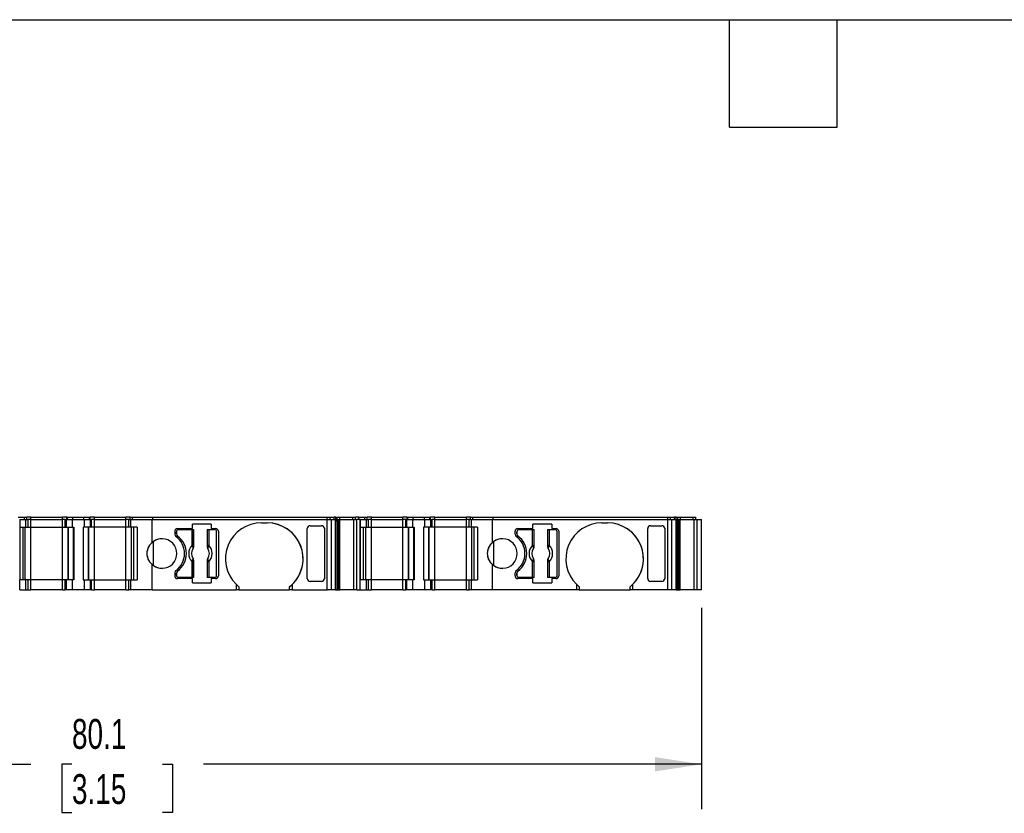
# Model space of a CAD drawing. Header units: millimetres. Extents: x 6 to 273, y 6 to 210.
# Tile 3 of 7: x 86 to 155, y 153 to 210. Entities that reach past the tile are written whole.
import ezdxf

# ---------------------------------------------------------------- set-up
doc = ezdxf.new("R2010")
doc.units = ezdxf.units.MM
doc.linetypes.add('SLD-Solid', pattern=[0])
doc.layers.add('DIMENSIONS', color=140, linetype='SLD-Solid', lineweight=25)
doc.layers.add('TEXT', color=140, linetype='SLD-Solid', lineweight=25)
doc.styles.add('SLDTEXTSTYLE0', font='TXT', dxfattribs={"width": 0.7})
doc.dimstyles.new('SLDDIMSTYLE0', dxfattribs={"dimtxt": 2.158008, "dimasz": 3.302, "dimexe": 0, "dimexo": 0.0625, "dimgap": 0.539502, "dimtad": 0, "dimtih": 1, "dimtoh": 1, "dimrnd": 1e-09, "dimzin": 12, "dimdsep": 46, "dimtxsty": 'SLDTEXTSTYLE0', "dimsah": 1, "dimcen": 0.09, "dimadec": 0, "dimazin": 3, "dimtfac": 1, "dimtofl": 0, "dimtmove": 0, "dimatfit": 3, "dimfxl": 0, "dimfrac": 2, "dimtolj": 1, "dimtzin": 12, "dimarcsym": 0})

# ---------------------------------------------------------------- blocks, each defined once
blk = doc.blocks.new('_D_4')
at = {"layer": 'DIMENSIONS'}
for p, q in [((53.82, 167.837), (53.82, 153.559)), ((133.907, 167.837), (133.907, 153.559)), ((53.82, 156.734), (86.346, 156.734)), ((89.27, 156.734), (88.546, 156.734)), ((88.546, 156.734), (88.546, 153.304)), ((95.683, 156.734), (96.408, 156.734)), ((96.408, 156.734), (96.408, 153.304)), ((133.907, 156.734), (98.607, 156.734)), ((88.546, 153.304), (89.27, 153.304)), ((96.408, 153.304), (95.683, 153.304))]:
    blk.add_line(p, q, dxfattribs=at)
for points in [[(53.82, 156.734), (57.122, 156.226), (57.122, 157.242)], [(133.907, 156.734), (130.605, 157.242), (130.605, 156.226)]]:
    blk.add_solid(points, dxfattribs=at)
at = {"layer": 'DIMENSIONS', "char_height": 2.1167, "attachment_point": 1, "style": 'SLDTEXTSTYLE0'}
for s, insert in [('80.1', (89.27, 159.945)), ('3.15', (89.27, 156.032))]:
    blk.add_mtext(s, dxfattribs=dict(at, insert=insert))

msp = doc.modelspace()

# ---------------------------------------------------------------- linework, layer by layer
for p, q in [((85.464, 174.257), (85.908, 174.257)), ((85.564, 174.107), (85.564, 173.557)), ((85.564, 174.107), (86.008, 174.107)), ((85.908, 174.107), (85.908, 174.257)), ((85.908, 174.107), (85.908, 174.257)), ((85.908, 174.257), (85.908, 174.257)), ((85.908, 174.257), (86.064, 174.257)), ((86.008, 173.557), (86.008, 174.107)), ((86.008, 173.557), (86.008, 174.107)), ((86.008, 174.107), (86.008, 174.107)), ((86.008, 174.107), (86.164, 174.107)), ((86.064, 174.107), (86.064, 174.257)), ((86.064, 174.107), (86.064, 174.257)), ((86.364, 174.257), (86.064, 174.257)), ((86.164, 173.557), (86.164, 174.107)), ((86.164, 173.557), (86.164, 174.107)), ((86.164, 173.557), (86.164, 174.107)), ((86.164, 173.557), (86.164, 174.107)), ((86.364, 174.107), (86.164, 174.107)), ((86.364, 174.107), (86.364, 174.257)), ((86.364, 174.257), (88.597, 174.257)), ((86.364, 173.557), (86.364, 174.107)), ((86.364, 174.107), (88.597, 174.107)), ((88.597, 174.107), (88.597, 174.257)), ((88.897, 174.257), (88.597, 174.257)), ((88.597, 173.557), (88.597, 174.107)), ((88.797, 174.107), (88.597, 174.107)), ((88.797, 173.557), (88.797, 174.107)), ((88.797, 174.107), (88.885, 174.107)), ((88.797, 173.557), (88.797, 174.107)), ((88.885, 173.557), (88.885, 174.107)), ((88.885, 174.107), (89.297, 174.107)), ((88.897, 174.107), (88.897, 174.257)), ((88.897, 174.257), (88.956, 174.257)), ((88.897, 174.107), (88.897, 174.257)), ((88.956, 174.107), (88.956, 174.257)), ((88.956, 174.257), (89.338, 174.257)), ((89.297, 173.557), (89.297, 174.107)), ((89.297, 174.107), (90.164, 174.107)), ((89.338, 174.107), (89.338, 174.257)), ((89.338, 174.257), (90.123, 174.257)), ((90.123, 174.107), (90.123, 174.257)), ((90.123, 174.257), (90.506, 174.257)), ((90.164, 173.557), (90.164, 174.107)), ((90.164, 174.107), (90.576, 174.107)), ((90.506, 174.107), (90.506, 174.257)), ((90.506, 174.257), (90.564, 174.257)), ((90.564, 174.107), (90.564, 174.257)), ((90.564, 174.107), (90.564, 174.257)), ((90.864, 174.257), (90.564, 174.257)), ((90.576, 173.557), (90.576, 174.107)), ((90.576, 174.107), (90.664, 174.107)), ((90.664, 173.557), (90.664, 174.107)), ((90.664, 173.557), (90.664, 174.107)), ((90.864, 174.107), (90.664, 174.107)), ((90.864, 174.107), (90.864, 174.257)), ((90.864, 174.257), (93.097, 174.257)), ((90.864, 173.557), (90.864, 174.107)), ((90.864, 174.107), (93.097, 174.107)), ((93.097, 174.107), (93.097, 174.257)), ((93.397, 174.257), (93.097, 174.257)), ((93.097, 173.557), (93.097, 174.107)), ((93.297, 174.107), (93.097, 174.107)), ((93.297, 173.557), (93.297, 174.107)), ((93.297, 174.107), (93.453, 174.107)), ((93.297, 173.557), (93.297, 174.107)), ((93.297, 173.557), (93.297, 174.107)), ((93.397, 174.107), (93.397, 174.257)), ((93.397, 174.257), (93.553, 174.257)), ((93.453, 173.557), (93.453, 174.107)), ((93.453, 174.107), (94.954, 174.107)), ((93.453, 173.557), (93.453, 174.107)), ((93.453, 174.107), (93.453, 174.107)), ((93.553, 174.107), (93.553, 174.257)), ((93.553, 174.257), (94.999, 174.257)), ((93.553, 174.107), (93.553, 174.257)), ((93.553, 174.257), (93.553, 174.257)), ((94.954, 172.465), (94.954, 174.107)), ((94.954, 174.107), (107.373, 174.107)), ((94.999, 174.107), (94.999, 174.257)), ((94.999, 174.257), (107.373, 174.257)), ((102.704, 173.857), (103.104, 173.857)), ((107.373, 174.107), (107.373, 174.257)), ((107.373, 174.257), (107.566, 174.257)), ((107.373, 169.107), (107.373, 174.107)), ((107.373, 174.107), (107.663, 174.107)), ((107.566, 174.107), (107.566, 174.257)), ((107.566, 174.257), (107.849, 174.257)), ((107.663, 169.107), (107.663, 174.107)), ((107.663, 174.107), (107.964, 174.107)), ((107.849, 174.107), (107.849, 174.257)), ((107.969, 174.257), (107.849, 174.257)), ((107.964, 169.107), (107.964, 174.107)), ((107.964, 174.107), (108.058, 174.107)), ((107.964, 174.007), (108.058, 174.007)), ((107.969, 174.107), (107.969, 174.257)), ((107.969, 174.257), (108.084, 174.257)), ((108.058, 174.007), (108.058, 174.107)), ((108.058, 174.107), (108.203, 174.107)), ((108.058, 174.007), (108.203, 174.007)), ((108.067, 169.107), (108.067, 174.007)), ((108.084, 174.107), (108.084, 174.257)), ((108.084, 174.257), (108.229, 174.257)), ((108.11, 169.107), (108.11, 174.007)), ((108.18, 169.107), (108.18, 174.007)), ((108.203, 174.007), (108.203, 174.107)), ((108.203, 174.107), (108.261, 174.107)), ((108.203, 169.107), (108.203, 174.007)), ((108.229, 174.257), (108.271, 174.257)), ((108.261, 169.107), (108.261, 174.107)), ((108.261, 174.107), (109.256, 174.107)), ((108.271, 174.107), (108.271, 174.257)), ((108.271, 174.257), (109.178, 174.257)), ((109.178, 174.107), (109.178, 174.257)), ((109.178, 174.257), (109.367, 174.257)), ((109.256, 169.107), (109.256, 174.107)), ((109.256, 174.107), (109.464, 174.107)), ((109.367, 174.107), (109.367, 174.257)), ((109.367, 174.257), (109.374, 174.257)), ((109.374, 174.107), (109.374, 174.257)), ((109.374, 174.107), (109.374, 174.257)), ((109.598, 174.257), (109.374, 174.257)), ((109.464, 169.107), (109.464, 174.107)), ((109.464, 174.107), (109.474, 174.107)), ((109.474, 169.107), (109.474, 174.107)), ((109.474, 169.107), (109.474, 174.107)), ((109.698, 174.107), (109.474, 174.107)), ((109.598, 174.107), (109.598, 174.257)), ((109.598, 174.107), (109.598, 174.257)), ((109.598, 174.257), (110.042, 174.257)), ((109.698, 169.107), (109.698, 174.107)), ((109.698, 174.107), (109.698, 173.557)), ((109.698, 174.107), (110.142, 174.107)), ((110.042, 174.107), (110.042, 174.257)), ((110.042, 174.107), (110.042, 174.257)), ((110.042, 174.257), (110.042, 174.257)), ((110.042, 174.257), (110.198, 174.257)), ((110.142, 173.557), (110.142, 174.107)), ((110.142, 173.557), (110.142, 174.107)), ((110.142, 174.107), (110.142, 174.107)), ((110.142, 174.107), (110.298, 174.107)), ((110.198, 174.107), (110.198, 174.257)), ((110.198, 174.107), (110.198, 174.257)), ((110.498, 174.257), (110.198, 174.257)), ((110.298, 173.557), (110.298, 174.107)), ((110.298, 173.557), (110.298, 174.107)), ((110.298, 173.557), (110.298, 174.107)), ((110.498, 174.107), (110.298, 174.107)), ((110.498, 174.107), (110.498, 174.257)), ((110.498, 174.257), (112.73, 174.257)), ((110.498, 173.557), (110.498, 174.107)), ((110.498, 174.107), (112.73, 174.107)), ((112.73, 174.107), (112.73, 174.257)), ((113.03, 174.257), (112.73, 174.257)), ((112.73, 173.557), (112.73, 174.107)), ((112.93, 174.107), (112.73, 174.107)), ((112.93, 173.557), (112.93, 174.107)), ((112.93, 174.107), (113.018, 174.107)), ((112.93, 173.557), (112.93, 174.107)), ((113.018, 173.557), (113.018, 174.107)), ((113.018, 174.107), (113.43, 174.107)), ((113.03, 174.107), (113.03, 174.257)), ((113.03, 174.257), (113.089, 174.257)), ((113.03, 174.107), (113.03, 174.257)), ((113.089, 174.107), (113.089, 174.257)), ((113.089, 174.257), (113.472, 174.257)), ((113.43, 173.557), (113.43, 174.107)), ((113.43, 174.107), (114.298, 174.107)), ((113.472, 174.107), (113.472, 174.257)), ((113.472, 174.257), (114.256, 174.257)), ((114.256, 174.107), (114.256, 174.257)), ((114.256, 174.257), (114.639, 174.257)), ((114.298, 173.557), (114.298, 174.107)), ((114.298, 174.107), (114.71, 174.107)), ((114.639, 174.107), (114.639, 174.257)), ((114.639, 174.257), (114.698, 174.257)), ((114.698, 174.107), (114.698, 174.257)), ((114.698, 174.107), (114.698, 174.257)), ((114.998, 174.257), (114.698, 174.257)), ((114.71, 173.557), (114.71, 174.107)), ((114.71, 174.107), (114.798, 174.107)), ((114.798, 173.557), (114.798, 174.107)), ((114.798, 173.557), (114.798, 174.107)), ((114.998, 174.107), (114.798, 174.107)), ((114.998, 174.107), (114.998, 174.257)), ((114.998, 174.257), (117.23, 174.257)), ((114.998, 173.557), (114.998, 174.107)), ((114.998, 174.107), (117.23, 174.107)), ((117.23, 174.107), (117.23, 174.257)), ((117.53, 174.257), (117.23, 174.257)), ((117.23, 173.557), (117.23, 174.107)), ((117.43, 174.107), (117.23, 174.107)), ((117.43, 173.557), (117.43, 174.107)), ((117.43, 174.107), (117.586, 174.107)), ((117.43, 173.557), (117.43, 174.107)), ((117.43, 173.557), (117.43, 174.107)), ((117.53, 174.107), (117.53, 174.257)), ((117.53, 174.257), (117.686, 174.257)), ((117.586, 173.557), (117.586, 174.107)), ((117.586, 174.107), (119.087, 174.107)), ((117.586, 173.557), (117.586, 174.107)), ((117.586, 174.107), (117.586, 174.107)), ((117.686, 174.107), (117.686, 174.257)), ((117.686, 174.257), (119.132, 174.257)), ((117.686, 174.107), (117.686, 174.257)), ((117.686, 174.257), (117.686, 174.257)), ((119.087, 172.465), (119.087, 174.107)), ((119.087, 174.107), (131.506, 174.107)), ((119.132, 174.107), (119.132, 174.257)), ((119.132, 174.257), (131.506, 174.257)), ((126.837, 173.857), (127.237, 173.857)), ((131.506, 174.107), (131.506, 174.257)), ((131.506, 174.257), (131.699, 174.257)), ((131.506, 169.107), (131.506, 174.107)), ((131.506, 174.107), (131.796, 174.107)), ((131.699, 174.107), (131.699, 174.257)), ((131.699, 174.257), (131.983, 174.257)), ((131.796, 169.107), (131.796, 174.107)), ((131.796, 174.107), (132.098, 174.107)), ((131.983, 174.107), (131.983, 174.257)), ((132.102, 174.257), (131.983, 174.257)), ((132.098, 169.107), (132.098, 174.107)), ((132.098, 174.107), (132.191, 174.107)), ((132.098, 174.007), (132.191, 174.007)), ((132.102, 174.107), (132.102, 174.257)), ((132.102, 174.257), (132.217, 174.257)), ((132.191, 174.007), (132.191, 174.107)), ((132.191, 174.107), (132.336, 174.107)), ((132.191, 174.007), (132.336, 174.007)), ((132.2, 169.107), (132.2, 174.007)), ((132.217, 174.107), (132.217, 174.257)), ((132.217, 174.257), (132.362, 174.257)), ((132.243, 169.107), (132.243, 174.007)), ((132.314, 169.107), (132.314, 174.007)), ((132.336, 174.107), (132.394, 174.107)), ((132.336, 169.107), (132.336, 174.007)), ((132.362, 174.257), (132.404, 174.257)), ((132.394, 169.107), (132.394, 174.107)), ((132.394, 174.107), (133.39, 174.107)), ((132.404, 174.107), (132.404, 174.257)), ((132.404, 174.257), (133.312, 174.257)), ((133.312, 174.107), (133.312, 174.257)), ((133.312, 174.257), (133.501, 174.257)), ((133.39, 169.107), (133.39, 174.107)), ((133.39, 174.107), (133.597, 174.107)), ((133.501, 174.107), (133.501, 174.257)), ((133.501, 174.257), (133.507, 174.257)), ((133.507, 174.107), (133.507, 174.257)), ((133.507, 174.107), (133.507, 174.257)), ((133.507, 174.107), (133.507, 174.257)), ((133.507, 174.257), (133.507, 174.257)), ((133.597, 169.107), (133.597, 174.107)), ((133.597, 174.107), (133.607, 174.107)), ((133.607, 169.107), (133.607, 174.107)), ((133.607, 169.107), (133.607, 174.107)), ((133.607, 174.107), (133.907, 174.107)), ((133.907, 169.107), (133.907, 174.107)), ((85.564, 173.557), (85.564, 173.557)), ((85.564, 173.557), (85.564, 169.807)), ((85.564, 173.557), (86.008, 173.557)), ((85.808, 169.807), (85.808, 173.557)), ((85.808, 169.807), (85.808, 173.557)), ((85.964, 169.807), (85.964, 173.557)), ((85.964, 169.807), (85.964, 173.557)), ((86.008, 173.557), (86.008, 173.557)), ((86.008, 173.557), (86.164, 173.557)), ((86.164, 173.557), (86.364, 173.557)), ((86.364, 169.807), (86.364, 173.557)), ((86.364, 173.557), (88.597, 173.557)), ((88.597, 169.807), (88.597, 173.557)), ((88.597, 173.557), (88.797, 173.557)), ((88.797, 173.557), (88.885, 173.557)), ((88.885, 173.557), (89.297, 173.557)), ((88.997, 169.807), (88.997, 173.557)), ((88.997, 169.807), (88.997, 173.557)), ((89.026, 169.807), (89.026, 173.557)), ((89.297, 173.557), (89.397, 173.557)), ((89.38, 169.807), (89.38, 173.557)), ((89.397, 173.557), (89.397, 169.807)), ((90.064, 173.557), (90.064, 169.807)), ((90.064, 173.557), (90.064, 169.807)), ((90.064, 173.557), (90.064, 173.557)), ((90.164, 173.557), (90.064, 173.557)), ((90.081, 169.807), (90.081, 173.557)), ((90.576, 173.557), (90.164, 173.557)), ((90.435, 169.807), (90.435, 173.557)), ((90.464, 169.807), (90.464, 173.557)), ((90.464, 169.807), (90.464, 173.557)), ((90.664, 173.557), (90.576, 173.557)), ((90.864, 173.557), (90.664, 173.557)), ((90.864, 169.807), (90.864, 173.557)), ((93.097, 173.557), (90.864, 173.557)), ((93.097, 169.807), (93.097, 173.557)), ((93.297, 173.557), (93.097, 173.557)), ((93.453, 173.557), (93.297, 173.557)), ((93.897, 173.557), (93.453, 173.557)), ((93.453, 173.557), (93.453, 173.557)), ((93.497, 169.807), (93.497, 173.557)), ((93.653, 169.807), (93.653, 173.557)), ((93.653, 169.807), (93.653, 173.557)), ((93.897, 173.557), (93.897, 169.807)), ((96.554, 173.257), (96.554, 173.057)), ((96.679, 173.232), (96.679, 173.082)), ((96.679, 173.082), (96.679, 173.232)), ((96.754, 173.457), (97.808, 173.457)), ((96.829, 173.382), (97.787, 173.382)), ((97.787, 172.269), (97.787, 173.382)), ((97.787, 173.382), (97.887, 173.382)), ((99.149, 173.757), (97.808, 173.757)), ((97.808, 173.457), (97.808, 173.757)), ((97.887, 173.382), (97.887, 172.269)), ((97.887, 173.382), (97.897, 173.382)), ((97.897, 172.158), (97.897, 173.382)), ((98.862, 173.382), (98.862, 172.158)), ((98.862, 173.382), (98.871, 173.382)), ((98.871, 172.269), (98.871, 173.382)), ((98.871, 173.382), (98.971, 173.382)), ((98.971, 173.382), (98.971, 172.269)), ((98.971, 173.382), (99.379, 173.382)), ((99.149, 173.757), (99.149, 173.457)), ((99.149, 173.457), (99.454, 173.457)), ((99.529, 170.132), (99.529, 173.232)), ((99.654, 173.257), (99.654, 170.107)), ((99.654, 173.257), (99.654, 173.257)), ((99.654, 173.257), (99.654, 170.107)), ((105.954, 169.908), (105.954, 173.456)), ((106.154, 173.657), (106.963, 173.657)), ((107.163, 173.474), (107.163, 173.456)), ((107.163, 173.474), (107.163, 169.89)), ((107.163, 173.456), (107.163, 169.908)), ((109.698, 173.557), (109.698, 173.557)), ((109.698, 173.557), (109.698, 169.807)), ((109.698, 173.557), (110.142, 173.557)), ((109.942, 169.807), (109.942, 173.557)), ((109.942, 169.807), (109.942, 173.557)), ((110.098, 169.807), (110.098, 173.557)), ((110.098, 169.807), (110.098, 173.557)), ((110.142, 173.557), (110.142, 173.557)), ((110.142, 173.557), (110.298, 173.557)), ((110.298, 173.557), (110.298, 173.81)), ((110.298, 173.557), (110.498, 173.557)), ((110.498, 169.807), (110.498, 173.557)), ((110.498, 173.557), (112.73, 173.557)), ((112.73, 169.807), (112.73, 173.557)), ((112.73, 173.557), (112.93, 173.557)), ((112.93, 173.557), (113.018, 173.557)), ((113.018, 173.557), (113.43, 173.557)), ((113.13, 169.807), (113.13, 173.557)), ((113.13, 169.807), (113.13, 173.557)), ((113.16, 169.807), (113.16, 173.557)), ((113.43, 173.557), (113.53, 173.557)), ((113.513, 169.807), (113.513, 173.557)), ((113.53, 173.557), (113.53, 169.807)), ((114.198, 173.557), (114.198, 169.807)), ((114.298, 173.557), (114.198, 173.557)), ((114.198, 173.557), (114.198, 169.807)), ((114.198, 173.557), (114.198, 173.557)), ((114.215, 169.807), (114.215, 173.557)), ((114.71, 173.557), (114.298, 173.557)), ((114.568, 169.807), (114.568, 173.557)), ((114.598, 169.807), (114.598, 173.557)), ((114.598, 169.807), (114.598, 173.557)), ((114.798, 173.557), (114.71, 173.557)), ((114.998, 173.557), (114.798, 173.557)), ((114.998, 169.807), (114.998, 173.557)), ((117.23, 173.557), (114.998, 173.557)), ((117.43, 173.557), (117.23, 173.557)), ((117.23, 169.807), (117.23, 173.557)), ((117.586, 173.557), (117.43, 173.557)), ((118.03, 173.557), (117.586, 173.557)), ((117.586, 173.557), (117.586, 173.557)), ((117.63, 169.807), (117.63, 173.557)), ((117.786, 169.807), (117.786, 173.557)), ((117.786, 169.807), (117.786, 173.557)), ((118.03, 173.557), (118.03, 169.807)), ((120.687, 173.057), (120.687, 173.257)), ((120.812, 173.232), (120.812, 173.082)), ((120.812, 173.082), (120.812, 173.232)), ((120.887, 173.457), (121.941, 173.457)), ((120.962, 173.382), (121.921, 173.382)), ((121.921, 172.269), (121.921, 173.382)), ((121.921, 173.382), (122.02, 173.382)), ((123.282, 173.757), (121.941, 173.757)), ((121.941, 173.457), (121.941, 173.757)), ((122.02, 173.382), (122.02, 172.269)), ((122.02, 173.382), (122.03, 173.382)), ((122.03, 172.158), (122.03, 173.382)), ((122.995, 173.382), (122.995, 172.158)), ((122.995, 173.382), (123.005, 173.382)), ((123.005, 172.269), (123.005, 173.382)), ((123.005, 173.382), (123.104, 173.382)), ((123.104, 173.382), (123.104, 172.269)), ((123.104, 173.382), (123.512, 173.382)), ((123.282, 173.757), (123.282, 173.457)), ((123.282, 173.457), (123.587, 173.457)), ((123.662, 170.132), (123.662, 173.232)), ((123.787, 173.257), (123.787, 170.107)), ((123.787, 173.257), (123.787, 173.257)), ((123.787, 173.257), (123.787, 170.107)), ((130.087, 169.908), (130.087, 173.456)), ((130.287, 173.657), (131.096, 173.657)), ((131.296, 173.474), (131.296, 173.456)), ((131.296, 173.474), (131.296, 169.89)), ((131.296, 173.456), (131.296, 169.908)), ((95.043, 170.828), (95.043, 172.536)), ((96.759, 172.922), (96.759, 172.922)), ((119.176, 170.828), (119.176, 172.536)), ((120.892, 172.922), (120.892, 172.922)), ((97.787, 172.269), (97.887, 172.269)), ((98.871, 172.269), (98.971, 172.269)), ((121.921, 172.269), (122.02, 172.269)), ((123.005, 172.269), (123.104, 172.269)), ((97.787, 169.982), (97.787, 171.095)), ((97.887, 171.095), (97.787, 171.095)), ((97.887, 171.095), (97.887, 169.982)), ((97.897, 169.982), (97.897, 171.205)), ((98.862, 171.205), (98.862, 169.982)), ((98.871, 169.982), (98.871, 171.095)), ((98.971, 171.095), (98.871, 171.095)), ((98.971, 171.095), (98.971, 169.982)), ((121.921, 169.982), (121.921, 171.095)), ((122.02, 171.095), (121.921, 171.095)), ((122.02, 171.095), (122.02, 169.982)), ((122.03, 169.982), (122.03, 171.205)), ((122.995, 171.205), (122.995, 169.982)), ((123.005, 169.982), (123.005, 171.095)), ((123.104, 171.095), (123.005, 171.095)), ((123.104, 171.095), (123.104, 169.982)), ((94.954, 169.107), (94.954, 170.899)), ((96.759, 170.442), (96.759, 170.442)), ((119.087, 169.107), (119.087, 170.899)), ((120.892, 170.442), (120.892, 170.442)), ((85.564, 169.807), (85.564, 169.807)), ((85.564, 169.107), (85.564, 169.807)), ((86.008, 169.807), (85.564, 169.807)), ((86.008, 169.107), (86.008, 169.807)), ((86.008, 169.107), (86.008, 169.807)), ((86.008, 169.807), (86.008, 169.807)), ((86.164, 169.807), (86.008, 169.807)), ((86.164, 169.107), (86.164, 169.807)), ((86.164, 169.107), (86.164, 169.807)), ((86.164, 169.107), (86.164, 169.807)), ((86.364, 169.807), (86.164, 169.807)), ((86.364, 169.107), (86.364, 169.807)), ((88.597, 169.807), (86.364, 169.807)), ((88.597, 169.107), (88.597, 169.807)), ((88.797, 169.807), (88.597, 169.807)), ((88.797, 169.107), (88.797, 169.807)), ((88.885, 169.807), (88.797, 169.807)), ((88.797, 169.107), (88.797, 169.807)), ((88.885, 169.107), (88.885, 169.807)), ((89.297, 169.807), (88.885, 169.807)), ((89.297, 169.107), (89.297, 169.807)), ((89.397, 169.807), (89.297, 169.807)), ((90.064, 169.807), (90.064, 169.807)), ((90.064, 169.807), (90.164, 169.807)), ((90.164, 169.107), (90.164, 169.807)), ((90.164, 169.807), (90.576, 169.807)), ((90.576, 169.107), (90.576, 169.807)), ((90.576, 169.807), (90.664, 169.807)), ((90.664, 169.107), (90.664, 169.807)), ((90.664, 169.107), (90.664, 169.807)), ((90.664, 169.807), (90.864, 169.807)), ((90.864, 169.107), (90.864, 169.807)), ((90.864, 169.807), (93.097, 169.807)), ((93.097, 169.107), (93.097, 169.807)), ((93.097, 169.807), (93.297, 169.807)), ((93.297, 169.107), (93.297, 169.807)), ((93.297, 169.807), (93.453, 169.807)), ((93.297, 169.107), (93.297, 169.807)), ((93.297, 169.107), (93.297, 169.807)), ((93.453, 169.107), (93.453, 169.807)), ((93.453, 169.807), (93.897, 169.807)), ((93.453, 169.107), (93.453, 169.807)), ((93.453, 169.807), (93.453, 169.807)), ((96.554, 170.307), (96.554, 170.107)), ((96.679, 170.282), (96.679, 170.132)), ((96.679, 170.132), (96.679, 170.282)), ((97.808, 169.907), (96.754, 169.907)), ((97.787, 169.982), (96.829, 169.982)), ((97.887, 169.982), (97.787, 169.982)), ((97.808, 169.607), (97.808, 169.907)), ((97.897, 169.982), (97.887, 169.982)), ((98.871, 169.982), (98.862, 169.982)), ((98.971, 169.982), (98.871, 169.982)), ((99.379, 169.982), (98.971, 169.982)), ((99.149, 169.907), (99.149, 169.607)), ((99.454, 169.907), (99.149, 169.907)), ((99.654, 170.107), (99.654, 170.107)), ((106.963, 169.707), (106.154, 169.707)), ((107.163, 169.908), (107.163, 169.89)), ((109.698, 169.807), (109.698, 169.807)), ((109.698, 169.107), (109.698, 169.807)), ((110.142, 169.807), (109.698, 169.807)), ((110.142, 169.107), (110.142, 169.807)), ((110.142, 169.107), (110.142, 169.807)), ((110.142, 169.807), (110.142, 169.807)), ((110.298, 169.807), (110.142, 169.807)), ((110.298, 169.107), (110.298, 169.807)), ((110.298, 169.107), (110.298, 169.807)), ((110.298, 169.107), (110.298, 169.807)), ((110.498, 169.807), (110.298, 169.807)), ((110.498, 169.107), (110.498, 169.807)), ((112.73, 169.807), (110.498, 169.807)), ((112.73, 169.107), (112.73, 169.807)), ((112.93, 169.807), (112.73, 169.807)), ((112.93, 169.107), (112.93, 169.807)), ((113.018, 169.807), (112.93, 169.807)), ((112.93, 169.107), (112.93, 169.807)), ((113.018, 169.107), (113.018, 169.807)), ((113.43, 169.807), (113.018, 169.807)), ((113.43, 169.107), (113.43, 169.807)), ((113.53, 169.807), (113.43, 169.807)), ((114.198, 169.807), (114.298, 169.807)), ((114.198, 169.807), (114.198, 169.807)), ((114.298, 169.107), (114.298, 169.807)), ((114.298, 169.807), (114.71, 169.807)), ((114.71, 169.107), (114.71, 169.807)), ((114.71, 169.807), (114.798, 169.807)), ((114.798, 169.107), (114.798, 169.807)), ((114.798, 169.107), (114.798, 169.807)), ((114.798, 169.807), (114.998, 169.807)), ((114.998, 169.107), (114.998, 169.807)), ((114.998, 169.807), (117.23, 169.807)), ((117.23, 169.107), (117.23, 169.807)), ((117.23, 169.807), (117.43, 169.807)), ((117.43, 169.107), (117.43, 169.807)), ((117.43, 169.807), (117.586, 169.807)), ((117.43, 169.107), (117.43, 169.807)), ((117.43, 169.107), (117.43, 169.807)), ((117.586, 169.107), (117.586, 169.807)), ((117.586, 169.807), (118.03, 169.807)), ((117.586, 169.107), (117.586, 169.807)), ((117.586, 169.807), (117.586, 169.807)), ((120.687, 170.107), (120.687, 170.307)), ((120.812, 170.282), (120.812, 170.132)), ((120.812, 170.132), (120.812, 170.282)), ((121.941, 169.907), (120.887, 169.907)), ((121.921, 169.982), (120.962, 169.982)), ((122.02, 169.982), (121.921, 169.982)), ((121.941, 169.607), (121.941, 169.907)), ((122.03, 169.982), (122.02, 169.982)), ((123.005, 169.982), (122.995, 169.982)), ((123.104, 169.982), (123.005, 169.982)), ((123.512, 169.982), (123.104, 169.982)), ((123.282, 169.907), (123.282, 169.607)), ((123.587, 169.907), (123.282, 169.907)), ((123.787, 170.107), (123.787, 170.107)), ((131.096, 169.707), (130.287, 169.707)), ((131.296, 169.908), (131.296, 169.89)), ((85.564, 169.107), (86.008, 169.107)), ((86.008, 169.107), (86.008, 169.107)), ((86.008, 169.107), (86.164, 169.107)), ((86.164, 169.107), (86.164, 169.484)), ((86.164, 169.107), (86.364, 169.107)), ((88.597, 169.107), (86.364, 169.107)), ((88.597, 169.107), (88.797, 169.107)), ((88.885, 169.107), (88.797, 169.107)), ((89.297, 169.107), (88.885, 169.107)), ((90.164, 169.107), (89.297, 169.107)), ((90.576, 169.107), (90.164, 169.107)), ((90.664, 169.107), (90.576, 169.107)), ((90.664, 169.107), (90.864, 169.107)), ((93.097, 169.107), (90.864, 169.107)), ((93.097, 169.107), (93.297, 169.107)), ((93.453, 169.107), (93.297, 169.107)), ((94.954, 169.107), (93.453, 169.107)), ((93.453, 169.107), (93.453, 169.107)), ((94.954, 169.107), (100.904, 169.107)), ((97.808, 169.607), (99.149, 169.607)), ((100.904, 169.501), (100.904, 169.107)), ((101.104, 169.107), (100.904, 169.107)), ((101.104, 169.321), (101.104, 169.107)), ((101.104, 169.107), (104.704, 169.107)), ((104.704, 169.107), (104.704, 169.321)), ((104.904, 169.107), (104.704, 169.107)), ((104.904, 169.107), (104.904, 169.501)), ((104.904, 169.107), (107.373, 169.107)), ((107.663, 169.107), (107.373, 169.107)), ((107.964, 169.107), (107.663, 169.107)), ((107.964, 169.107), (108.067, 169.107)), ((108.067, 169.107), (108.11, 169.107)), ((108.11, 169.107), (108.18, 169.107)), ((108.18, 169.107), (108.203, 169.107)), ((108.203, 169.107), (108.261, 169.107)), ((109.256, 169.107), (108.261, 169.107)), ((109.464, 169.107), (109.256, 169.107)), ((109.474, 169.107), (109.464, 169.107)), ((109.474, 169.107), (109.698, 169.107)), ((109.698, 169.107), (110.142, 169.107)), ((110.142, 169.107), (110.142, 169.107)), ((110.142, 169.107), (110.298, 169.107)), ((110.298, 169.107), (110.298, 169.484)), ((110.298, 169.107), (110.498, 169.107)), ((112.73, 169.107), (110.498, 169.107)), ((112.73, 169.107), (112.93, 169.107)), ((113.018, 169.107), (112.93, 169.107)), ((113.43, 169.107), (113.018, 169.107)), ((114.298, 169.107), (113.43, 169.107)), ((114.71, 169.107), (114.298, 169.107)), ((114.798, 169.107), (114.71, 169.107)), ((114.798, 169.107), (114.998, 169.107)), ((117.23, 169.107), (114.998, 169.107)), ((117.23, 169.107), (117.43, 169.107)), ((117.586, 169.107), (117.43, 169.107)), ((119.087, 169.107), (117.586, 169.107)), ((117.586, 169.107), (117.586, 169.107)), ((125.037, 169.107), (119.087, 169.107)), ((121.941, 169.607), (123.282, 169.607)), ((125.037, 169.501), (125.037, 169.107)), ((125.237, 169.107), (125.037, 169.107)), ((125.237, 169.321), (125.237, 169.107)), ((125.237, 169.107), (128.837, 169.107)), ((128.837, 169.107), (128.837, 169.321)), ((129.037, 169.107), (128.837, 169.107)), ((129.037, 169.107), (129.037, 169.501)), ((131.506, 169.107), (129.037, 169.107)), ((131.796, 169.107), (131.506, 169.107)), ((132.098, 169.107), (131.796, 169.107)), ((132.098, 169.107), (132.2, 169.107)), ((132.2, 169.107), (132.243, 169.107)), ((132.243, 169.107), (132.314, 169.107)), ((132.314, 169.107), (132.336, 169.107)), ((132.336, 169.107), (132.394, 169.107)), ((133.39, 169.107), (132.394, 169.107)), ((133.597, 169.107), (133.39, 169.107)), ((133.607, 169.107), (133.597, 169.107)), ((133.907, 169.107), (133.607, 169.107))]:
    msp.add_line(p, q)
at = {"flags": 128}
for points in [[(97.861, 172.044), (97.86, 172.045), (97.859, 172.045)], [(97.89, 172.161), (97.894, 172.159), (97.897, 172.158)], [(98.862, 172.158), (98.865, 172.16), (98.868, 172.161)], [(98.899, 172.045), (98.898, 172.045), (98.898, 172.044)], [(121.994, 172.044), (121.993, 172.045), (121.993, 172.045)], [(122.023, 172.161), (122.027, 172.159), (122.03, 172.158)], [(122.995, 172.158), (122.999, 172.16), (123.002, 172.161)], [(123.032, 172.045), (123.032, 172.045), (123.031, 172.044)], [(97.859, 171.319), (97.86, 171.319), (97.861, 171.32)], [(97.897, 171.205), (97.893, 171.204), (97.89, 171.203)], [(98.868, 171.203), (98.865, 171.205), (98.862, 171.205)], [(98.898, 171.32), (98.898, 171.319), (98.899, 171.319)], [(121.993, 171.319), (121.993, 171.319), (121.994, 171.32)], [(122.03, 171.205), (122.026, 171.204), (122.023, 171.203)], [(123.002, 171.203), (122.998, 171.205), (122.995, 171.205)], [(123.031, 171.32), (123.032, 171.319), (123.032, 171.319)]]:
    msp.add_lwpolyline(points, dxfattribs=at)
for centre, radius, start, end in [((102.704, 171.307), 2.55, 90.00001, 225.09912), ((103.104, 171.307), 2.55, 314.90086, 90), ((103.104, 171.307), 2.55, 308.8624, 90), ((126.837, 171.307), 2.55, 90.00001, 225.09912), ((127.237, 171.307), 2.55, 314.90086, 90), ((127.237, 171.307), 2.55, 308.86233, 90), ((96.754, 173.257), 0.2, 90, 180), ((96.829, 173.232), 0.15, 90, 180), ((96.829, 173.232), 0.15, 90.00002, 180), ((99.379, 173.232), 0.15, 0, 90), ((99.454, 173.257), 0.2, 0, 90), ((99.454, 173.257), 0.2, 0, 90.00008), ((120.887, 173.257), 0.2, 90, 180), ((120.962, 173.232), 0.15, 90, 180), ((120.962, 173.232), 0.15, 90.00002, 180), ((123.512, 173.232), 0.15, 0, 90), ((123.587, 173.257), 0.2, 0, 90), ((123.587, 173.257), 0.2, 0, 90.00008), ((95.654, 171.682), 1.05, 228.18968, 131.81032), ((95.654, 171.682), 1.05, 90, 125.59782), ((96.754, 173.057), 0.2, 180, 233.9681), ((95.754, 171.682), 1.5, 306.03188, 53.96812), ((96.879, 173.082), 0.2, 180, 233.1301), ((96.879, 173.082), 0.2, 180, 233.13009), ((95.829, 171.682), 1.55, 306.8699, 53.1301), ((95.829, 171.682), 1.55, 306.8699, 53.1301), ((119.787, 171.682), 1.05, 228.18985, 131.81015), ((119.787, 171.682), 1.05, 90.00001, 125.59766), ((120.887, 173.057), 0.2, 180, 233.9681), ((119.887, 171.682), 1.5, 306.03188, 53.96812), ((121.012, 173.082), 0.2, 180, 233.1301), ((121.012, 173.082), 0.2, 180, 233.13009), ((119.962, 171.682), 1.55, 306.8699, 53.1301), ((119.962, 171.682), 1.55, 306.8699, 53.1301), ((98.379, 171.682), 0.833, 135.23629, 224.76371), ((98.379, 171.682), 0.634, 145.08334, 214.91666), ((98.379, 171.682), 0.633, 145.05032, 214.94968), ((97.826, 172.175), 0.066, 289.96147, 346.89453), ((98.932, 172.175), 0.066, 193.10547, 250.03853), ((98.379, 171.682), 0.633, 325.05032, 34.94968), ((98.379, 171.682), 0.634, 325.08334, 34.91666), ((98.379, 171.682), 0.833, 315.23629, 44.76371), ((122.512, 171.682), 0.833, 135.23629, 224.76371), ((122.512, 171.682), 0.634, 145.08334, 214.91666), ((122.512, 171.682), 0.633, 145.05032, 214.94968), ((121.959, 172.175), 0.066, 289.96147, 346.89453), ((123.066, 172.175), 0.066, 193.10547, 250.03853), ((122.512, 171.682), 0.633, 325.05032, 34.94968), ((122.512, 171.682), 0.634, 325.08334, 34.91666), ((122.512, 171.682), 0.833, 315.23629, 44.76371), ((97.826, 171.188), 0.066, 13.10547, 70.03853), ((98.932, 171.188), 0.066, 109.96147, 166.89453), ((121.959, 171.188), 0.066, 13.10547, 70.03853), ((123.066, 171.188), 0.066, 109.96147, 166.89453), ((95.654, 171.682), 1.05, 234.40218, 270), ((96.754, 170.307), 0.2, 126.03188, 180), ((96.879, 170.282), 0.2, 126.8699, 180), ((96.879, 170.282), 0.2, 126.86991, 180), ((119.787, 171.682), 1.05, 234.40234, 270.00001), ((120.887, 170.307), 0.2, 126.03188, 180), ((121.012, 170.282), 0.2, 126.8699, 180), ((121.012, 170.282), 0.2, 126.86991, 180), ((96.754, 170.107), 0.2, 180, 270), ((96.829, 170.132), 0.15, 180, 270), ((96.829, 170.132), 0.15, 180, 270), ((99.379, 170.132), 0.15, 270, 0), ((99.454, 170.107), 0.2, 270, 0), ((99.454, 170.107), 0.2, 269.99994, 0), ((120.887, 170.107), 0.2, 180, 270), ((120.962, 170.132), 0.15, 180, 270), ((120.962, 170.132), 0.15, 180, 270), ((123.512, 170.132), 0.15, 270, 0), ((123.587, 170.107), 0.2, 270, 0), ((123.587, 170.107), 0.2, 269.99994, 0)]:
    msp.add_arc(centre, radius, start, end)
for points, knots in [([(106.154, 173.657), (106.107, 173.657), (106.052, 173.637), (105.974, 173.559), (105.954, 173.504), (105.954, 173.456)], [0, 0, 0, 0, 0.5, 0.5, 1, 1, 1, 1]), ([(107.163, 173.456), (107.163, 173.504), (107.143, 173.559), (107.065, 173.637), (107.01, 173.657), (106.963, 173.657)], [0, 0, 0, 0, 0.5, 0.5, 1, 1, 1, 1]), ([(130.287, 173.657), (130.24, 173.657), (130.185, 173.637), (130.107, 173.559), (130.087, 173.504), (130.087, 173.456)], [0, 0, 0, 0, 0.5, 0.5, 1, 1, 1, 1]), ([(131.296, 173.456), (131.296, 173.504), (131.277, 173.559), (131.198, 173.637), (131.143, 173.657), (131.096, 173.657)], [0, 0, 0, 0, 0.5, 0.5, 1, 1, 1, 1]), ([(95.043, 170.828), (94.927, 170.911), (94.816, 171.028), (94.653, 171.324), (94.604, 171.502), (94.604, 171.862), (94.653, 172.04), (94.816, 172.336), (94.927, 172.453), (95.043, 172.536)], [0, 0, 0, 0, 0.25, 0.25, 0.5, 0.5, 0.75, 0.75, 1, 1, 1, 1]), ([(94.954, 170.899), (94.857, 170.986), (94.768, 171.1), (94.641, 171.37), (94.604, 171.525), (94.604, 171.838), (94.641, 171.994), (94.768, 172.264), (94.857, 172.378), (94.954, 172.465)], [0, 0, 0, 0, 0.25, 0.25, 0.5, 0.5, 0.75, 0.75, 1, 1, 1, 1]), ([(119.176, 170.828), (119.061, 170.911), (118.949, 171.028), (118.786, 171.324), (118.737, 171.502), (118.737, 171.862), (118.786, 172.04), (118.949, 172.336), (119.061, 172.453), (119.176, 172.536)], [0, 0, 0, 0, 0.25, 0.25, 0.5, 0.5, 0.75, 0.75, 1, 1, 1, 1]), ([(119.087, 170.899), (118.99, 170.986), (118.901, 171.1), (118.774, 171.37), (118.737, 171.525), (118.737, 171.838), (118.774, 171.994), (118.901, 172.264), (118.99, 172.378), (119.087, 172.465)], [0, 0, 0, 0, 0.25, 0.25, 0.5, 0.5, 0.75, 0.75, 1, 1, 1, 1]), ([(97.89, 172.161), (97.89, 172.144), (97.888, 172.103), (97.87, 172.067), (97.859, 172.045)], [0, 0, 0, 0, 0.389276, 1, 1, 1, 1]), ([(97.861, 172.044), (97.864, 172.05), (97.868, 172.055), (97.871, 172.061), (97.874, 172.066), (97.877, 172.072), (97.88, 172.078), (97.882, 172.084), (97.885, 172.09), (97.887, 172.096), (97.888, 172.099), (97.889, 172.102), (97.889, 172.105), (97.891, 172.112), (97.893, 172.118), (97.894, 172.124), (97.894, 172.127), (97.895, 172.131), (97.895, 172.134), (97.896, 172.142), (97.897, 172.15), (97.897, 172.158)], [0, 0, 0, 0, 0.0000193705, 0.0000193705, 0.0000193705, 0.0000387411, 0.0000387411, 0.0000387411, 0.0000581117, 0.0000581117, 0.0000581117, 0.0000677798, 0.0000677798, 0.0000677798, 0.0000871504, 0.0000871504, 0.0000871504, 0.0000968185, 0.0000968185, 0.0000968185, 0.0001214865, 0.0001214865, 0.0001214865, 0.0001214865]), ([(98.862, 172.158), (98.862, 172.152), (98.862, 172.146), (98.863, 172.139), (98.863, 172.133), (98.864, 172.126), (98.865, 172.12), (98.867, 172.114), (98.868, 172.107), (98.87, 172.101), (98.871, 172.098), (98.872, 172.095), (98.873, 172.092), (98.875, 172.086), (98.878, 172.08), (98.88, 172.074), (98.882, 172.071), (98.883, 172.068), (98.885, 172.065), (98.889, 172.058), (98.893, 172.051), (98.898, 172.044)], [0, 0, 0, 0, 0.0000193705, 0.0000193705, 0.0000193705, 0.0000387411, 0.0000387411, 0.0000387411, 0.0000581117, 0.0000581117, 0.0000581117, 0.0000677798, 0.0000677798, 0.0000677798, 0.0000871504, 0.0000871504, 0.0000871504, 0.0000968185, 0.0000968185, 0.0000968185, 0.0001214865, 0.0001214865, 0.0001214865, 0.0001214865]), ([(98.91, 172.113), (98.907, 172.106), (98.9, 172.089), (98.894, 172.065), (98.897, 172.052), (98.899, 172.045)], [0, 0, 0, 0, 0.265902, 0.599333, 1, 1, 1, 1]), ([(98.971, 172.269), (98.966, 172.254), (98.956, 172.225), (98.94, 172.183), (98.924, 172.144), (98.914, 172.123), (98.91, 172.113)], [0, 0, 0, 0, 0.2512213, 0.500849, 0.7634248, 1, 1, 1, 1]), ([(122.023, 172.161), (122.023, 172.144), (122.022, 172.103), (122.004, 172.067), (121.993, 172.045)], [0, 0, 0, 0, 0.389276, 1, 1, 1, 1]), ([(121.994, 172.044), (121.998, 172.05), (122.001, 172.055), (122.004, 172.061), (122.008, 172.066), (122.01, 172.072), (122.013, 172.078), (122.016, 172.084), (122.018, 172.09), (122.02, 172.096), (122.021, 172.099), (122.022, 172.102), (122.023, 172.105), (122.025, 172.112), (122.026, 172.118), (122.027, 172.124), (122.028, 172.127), (122.028, 172.131), (122.028, 172.134), (122.029, 172.142), (122.03, 172.15), (122.03, 172.158)], [0, 0, 0, 0, 0.0000193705, 0.0000193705, 0.0000193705, 0.0000387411, 0.0000387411, 0.0000387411, 0.0000581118, 0.0000581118, 0.0000581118, 0.0000677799, 0.0000677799, 0.0000677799, 0.0000871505, 0.0000871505, 0.0000871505, 0.0000968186, 0.0000968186, 0.0000968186, 0.0001214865, 0.0001214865, 0.0001214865, 0.0001214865]), ([(122.995, 172.158), (122.995, 172.152), (122.995, 172.146), (122.996, 172.139), (122.997, 172.133), (122.998, 172.126), (122.999, 172.12), (123, 172.114), (123.002, 172.107), (123.003, 172.101), (123.004, 172.098), (123.005, 172.095), (123.006, 172.092), (123.009, 172.086), (123.011, 172.08), (123.014, 172.074), (123.015, 172.071), (123.017, 172.068), (123.018, 172.065), (123.022, 172.058), (123.026, 172.051), (123.031, 172.044)], [0, 0, 0, 0, 0.0000193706, 0.0000193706, 0.0000193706, 0.0000387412, 0.0000387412, 0.0000387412, 0.0000581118, 0.0000581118, 0.0000581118, 0.0000677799, 0.0000677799, 0.0000677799, 0.0000871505, 0.0000871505, 0.0000871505, 0.0000968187, 0.0000968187, 0.0000968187, 0.0001214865, 0.0001214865, 0.0001214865, 0.0001214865]), ([(123.043, 172.113), (123.04, 172.106), (123.033, 172.089), (123.028, 172.065), (123.031, 172.052), (123.032, 172.045)], [0, 0, 0, 0, 0.265902, 0.599333, 1, 1, 1, 1]), ([(123.104, 172.269), (123.099, 172.254), (123.089, 172.225), (123.073, 172.183), (123.057, 172.144), (123.048, 172.123), (123.043, 172.113)], [0, 0, 0, 0, 0.251221, 0.500849, 0.763425, 1, 1, 1, 1]), ([(97.787, 171.095), (97.793, 171.11), (97.803, 171.139), (97.819, 171.181), (97.834, 171.22), (97.844, 171.241), (97.848, 171.25)], [0, 0, 0, 0, 0.251221, 0.500849, 0.763425, 1, 1, 1, 1]), ([(97.848, 171.25), (97.851, 171.258), (97.859, 171.275), (97.864, 171.299), (97.861, 171.312), (97.859, 171.319)], [0, 0, 0, 0, 0.265902, 0.599333, 1, 1, 1, 1]), ([(97.897, 171.205), (97.897, 171.212), (97.896, 171.218), (97.896, 171.225), (97.895, 171.231), (97.894, 171.238), (97.893, 171.244), (97.892, 171.25), (97.89, 171.257), (97.888, 171.263), (97.887, 171.266), (97.886, 171.269), (97.885, 171.272), (97.883, 171.278), (97.881, 171.284), (97.878, 171.29), (97.876, 171.293), (97.875, 171.296), (97.874, 171.299), (97.87, 171.306), (97.865, 171.313), (97.861, 171.32)], [0, 0, 0, 0, 0.0000193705, 0.0000193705, 0.0000193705, 0.0000387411, 0.0000387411, 0.0000387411, 0.0000581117, 0.0000581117, 0.0000581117, 0.0000677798, 0.0000677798, 0.0000677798, 0.0000871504, 0.0000871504, 0.0000871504, 0.0000968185, 0.0000968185, 0.0000968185, 0.0001214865, 0.0001214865, 0.0001214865, 0.0001214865]), ([(98.898, 171.32), (98.894, 171.314), (98.89, 171.309), (98.887, 171.303), (98.884, 171.298), (98.881, 171.292), (98.879, 171.286), (98.876, 171.28), (98.874, 171.274), (98.872, 171.268), (98.871, 171.265), (98.87, 171.262), (98.869, 171.259), (98.867, 171.252), (98.866, 171.246), (98.865, 171.24), (98.864, 171.236), (98.864, 171.233), (98.863, 171.23), (98.862, 171.222), (98.862, 171.214), (98.862, 171.205)], [0, 0, 0, 0, 0.0000193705, 0.0000193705, 0.0000193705, 0.0000387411, 0.0000387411, 0.0000387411, 0.0000581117, 0.0000581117, 0.0000581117, 0.0000677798, 0.0000677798, 0.0000677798, 0.0000871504, 0.0000871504, 0.0000871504, 0.0000968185, 0.0000968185, 0.0000968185, 0.0001214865, 0.0001214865, 0.0001214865, 0.0001214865]), ([(98.868, 171.203), (98.869, 171.22), (98.87, 171.261), (98.888, 171.297), (98.899, 171.319)], [0, 0, 0, 0, 0.389276, 1, 1, 1, 1]), ([(121.921, 171.095), (121.926, 171.11), (121.936, 171.139), (121.952, 171.181), (121.968, 171.22), (121.977, 171.241), (121.982, 171.25)], [0, 0, 0, 0, 0.251221, 0.500849, 0.763425, 1, 1, 1, 1]), ([(121.982, 171.25), (121.985, 171.258), (121.992, 171.275), (121.997, 171.299), (121.994, 171.312), (121.993, 171.319)], [0, 0, 0, 0, 0.265902, 0.599333, 1, 1, 1, 1]), ([(122.03, 171.205), (122.03, 171.212), (122.03, 171.218), (122.029, 171.225), (122.028, 171.231), (122.027, 171.238), (122.026, 171.244), (122.025, 171.25), (122.023, 171.257), (122.022, 171.263), (122.021, 171.266), (122.02, 171.269), (122.019, 171.272), (122.016, 171.278), (122.014, 171.284), (122.011, 171.29), (122.01, 171.293), (122.008, 171.296), (122.007, 171.299), (122.003, 171.306), (121.999, 171.313), (121.994, 171.32)], [0, 0, 0, 0, 0.0000193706, 0.0000193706, 0.0000193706, 0.0000387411, 0.0000387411, 0.0000387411, 0.0000581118, 0.0000581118, 0.0000581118, 0.0000677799, 0.0000677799, 0.0000677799, 0.0000871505, 0.0000871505, 0.0000871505, 0.0000968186, 0.0000968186, 0.0000968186, 0.0001214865, 0.0001214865, 0.0001214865, 0.0001214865]), ([(123.031, 171.32), (123.027, 171.314), (123.024, 171.309), (123.021, 171.303), (123.017, 171.298), (123.015, 171.292), (123.012, 171.286), (123.009, 171.28), (123.007, 171.274), (123.005, 171.268), (123.004, 171.265), (123.003, 171.262), (123.002, 171.259), (123, 171.252), (122.999, 171.246), (122.998, 171.24), (122.997, 171.236), (122.997, 171.233), (122.997, 171.23), (122.996, 171.222), (122.995, 171.214), (122.995, 171.205)], [0, 0, 0, 0, 0.0000193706, 0.0000193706, 0.0000193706, 0.0000387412, 0.0000387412, 0.0000387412, 0.0000581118, 0.0000581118, 0.0000581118, 0.0000677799, 0.0000677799, 0.0000677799, 0.0000871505, 0.0000871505, 0.0000871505, 0.0000968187, 0.0000968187, 0.0000968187, 0.0001214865, 0.0001214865, 0.0001214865, 0.0001214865]), ([(123.002, 171.203), (123.002, 171.22), (123.003, 171.261), (123.021, 171.297), (123.032, 171.319)], [0, 0, 0, 0, 0.389276, 1, 1, 1, 1]), ([(105.954, 169.908), (105.954, 169.86), (105.974, 169.805), (106.052, 169.727), (106.107, 169.707), (106.154, 169.707)], [0, 0, 0, 0, 0.5, 0.5, 1, 1, 1, 1]), ([(106.963, 169.707), (107.01, 169.707), (107.065, 169.727), (107.143, 169.805), (107.163, 169.86), (107.163, 169.908)], [0, 0, 0, 0, 0.5, 0.5, 1, 1, 1, 1]), ([(130.087, 169.908), (130.087, 169.86), (130.107, 169.805), (130.185, 169.727), (130.24, 169.707), (130.287, 169.707)], [0, 0, 0, 0, 0.5, 0.5, 1, 1, 1, 1]), ([(131.096, 169.707), (131.143, 169.707), (131.198, 169.727), (131.277, 169.805), (131.296, 169.86), (131.296, 169.908)], [0, 0, 0, 0, 0.5, 0.5, 1, 1, 1, 1])]:
    msp.add_open_spline(points, degree=3, knots=knots)
for points in [[(97.787, 172.269), (97.806, 172.212), (97.829, 172.155), (97.848, 172.113)], [(97.848, 172.113), (97.863, 172.083), (97.866, 172.06), (97.859, 172.045)], [(97.887, 172.269), (97.887, 172.23), (97.888, 172.191), (97.89, 172.161)], [(98.868, 172.161), (98.867, 172.117), (98.879, 172.077), (98.899, 172.045)], [(98.868, 172.161), (98.87, 172.191), (98.871, 172.23), (98.871, 172.269)], [(121.921, 172.269), (121.94, 172.212), (121.962, 172.155), (121.982, 172.113)], [(121.982, 172.113), (121.996, 172.083), (121.999, 172.06), (121.993, 172.045)], [(122.02, 172.269), (122.02, 172.23), (122.021, 172.191), (122.023, 172.161)], [(123.002, 172.161), (123, 172.117), (123.012, 172.077), (123.032, 172.045)], [(123.002, 172.161), (123.004, 172.191), (123.005, 172.23), (123.005, 172.269)], [(97.89, 171.203), (97.891, 171.247), (97.88, 171.286), (97.859, 171.319)], [(97.89, 171.203), (97.888, 171.173), (97.887, 171.134), (97.887, 171.095)], [(98.871, 171.095), (98.871, 171.134), (98.87, 171.173), (98.868, 171.203)], [(98.91, 171.25), (98.896, 171.281), (98.893, 171.304), (98.899, 171.319)], [(98.971, 171.095), (98.952, 171.152), (98.929, 171.209), (98.91, 171.25)], [(122.023, 171.203), (122.025, 171.247), (122.013, 171.286), (121.993, 171.319)], [(122.023, 171.203), (122.021, 171.173), (122.02, 171.134), (122.02, 171.095)], [(123.005, 171.095), (123.005, 171.134), (123.004, 171.173), (123.002, 171.203)], [(123.043, 171.25), (123.029, 171.281), (123.026, 171.304), (123.032, 171.319)], [(123.104, 171.095), (123.085, 171.152), (123.063, 171.209), (123.043, 171.25)], [(101.104, 169.321), (101.034, 169.378), (100.968, 169.438), (100.904, 169.501)], [(104.904, 169.501), (104.841, 169.438), (104.774, 169.378), (104.704, 169.321)], [(125.237, 169.321), (125.168, 169.378), (125.101, 169.438), (125.037, 169.501)], [(129.037, 169.501), (128.974, 169.438), (128.907, 169.378), (128.837, 169.321)]]:
    msp.add_open_spline(points, degree=3)
at = {"layer": 'TEXT'}
for p, q in [((6.35, 209.55), (273.05, 209.55)), ((135.89, 201.93), (135.89, 209.55)), ((143.51, 201.93), (143.51, 209.55)), ((135.89, 201.93), (143.51, 201.93))]:
    msp.add_line(p, q, dxfattribs=at)

# ---------------------------------------------------------------- dimensions: what is measured, and where the dimension line sits
at = {"layer": 'DIMENSIONS'}
dim = msp.add_linear_dim(base=(133.907, 156.734), p1=(53.82, 169.107), p2=(133.907, 169.107), dimstyle='SLDDIMSTYLE0', dxfattribs=at)
dim.commit()
dim.dimension.update_dxf_attribs({"geometry": '_D_4', "text_midpoint": (92.477, 156.734), "dimtype": 160})

doc.saveas('drawing.dxf')
